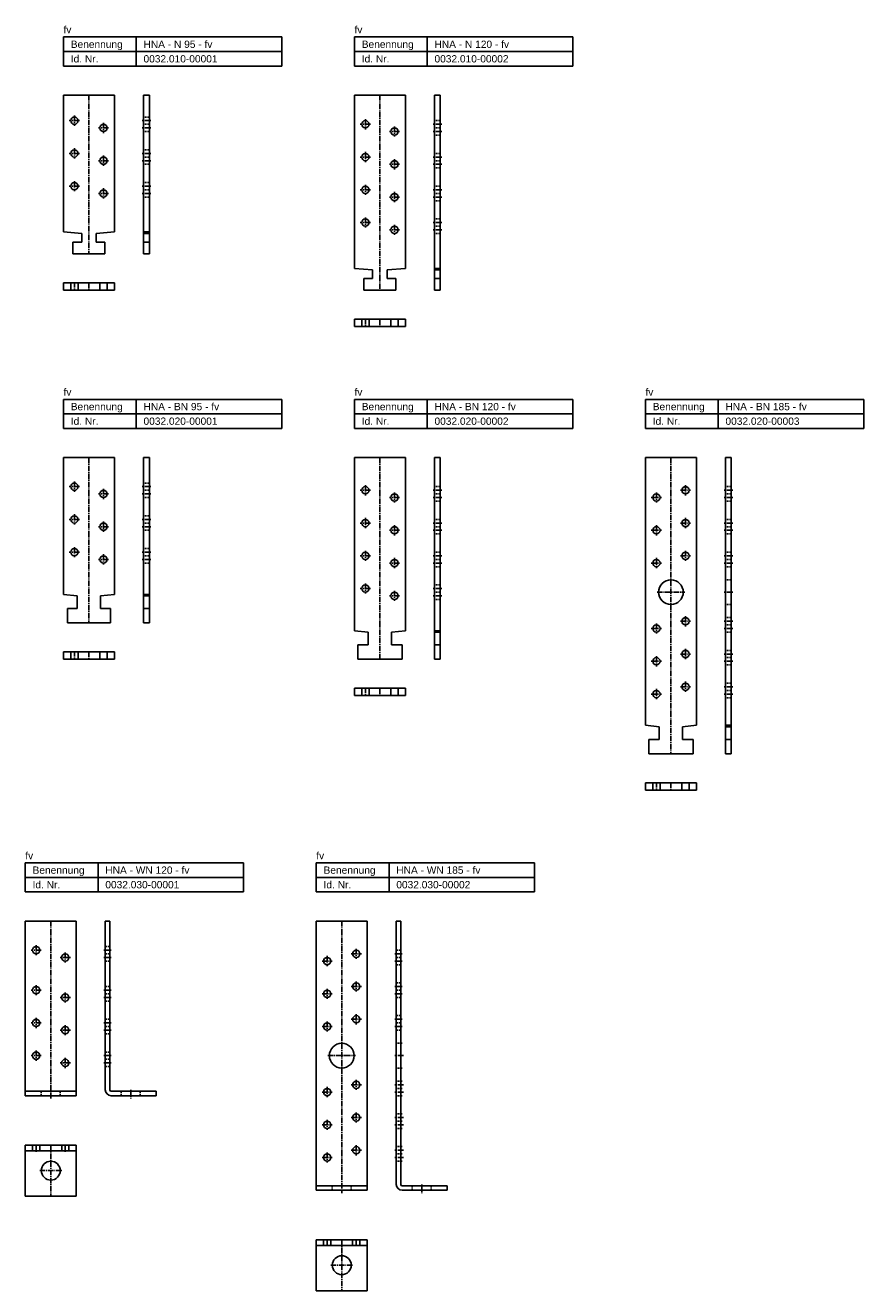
# Model space of a CAD drawing. Header units: millimetres. Extents: x 1066 to 1642, y 1705 to 2574.
import ezdxf

# ---------------------------------------------------------------- set-up
doc = ezdxf.new("R2010")
doc.units = ezdxf.units.MM
doc.header["$LTSCALE"] = 5
doc.linetypes.add('MITTE2', pattern=[1.125, 0.75, -0.125, 0.125, -0.125])
doc.linetypes.add('VERDECKT', pattern=[0.375, 0.25, -0.125])
doc.layers.add('HALFEN', color=2, linetype='CONTINUOUS')
doc.styles.add('ARIAL50', font='ARIAL.TTF', dxfattribs={"height": 5})

msp = doc.modelspace()

# ---------------------------------------------------------------- linework, layer by layer
at = {"layer": 'HALFEN'}
for p, q in [((1092.25, 2566.25), (1242.25, 2566.25)), ((1092.25, 2546.25), (1092.25, 2566.25)), ((1142.25, 2546.25), (1142.25, 2566.25)), ((1242.25, 2546.25), (1242.25, 2566.25)), ((1292.25, 2566.25), (1442.25, 2566.25)), ((1292.25, 2546.25), (1292.25, 2566.25)), ((1342.25, 2546.25), (1342.25, 2566.25)), ((1442.25, 2546.25), (1442.25, 2566.25)), ((1092.25, 2556.25), (1242.25, 2556.25)), ((1292.25, 2556.25), (1442.25, 2556.25)), ((1092.25, 2546.25), (1242.25, 2546.25)), ((1292.25, 2546.25), (1442.25, 2546.25)), ((1092.25, 2526.25), (1127.25, 2526.25)), ((1092.25, 2526.25), (1092.25, 2432.25)), ((1127.25, 2526.25), (1127.25, 2432.25)), ((1147.25, 2526.25), (1147.25, 2417.25)), ((1147.25, 2526.25), (1151.25, 2526.25)), ((1151.25, 2526.25), (1151.25, 2417.25)), ((1292.25, 2526.25), (1292.25, 2407.25)), ((1292.25, 2526.25), (1327.25, 2526.25)), ((1327.25, 2526.25), (1327.25, 2407.25)), ((1347.25, 2526.25), (1347.25, 2392.25)), ((1347.25, 2526.25), (1351.25, 2526.25)), ((1351.25, 2526.25), (1351.25, 2392.25)), ((1092.25, 2432.25), (1104.75, 2431.25)), ((1104.75, 2425.25), (1104.75, 2431.25)), ((1127.25, 2432.25), (1114.75, 2431.25)), ((1114.75, 2431.25), (1114.75, 2425.25)), ((1147.25, 2432.25), (1151.25, 2432.25)), ((1147.25, 2431.25), (1151.25, 2431.25)), ((1098.75, 2417.25), (1098.75, 2425.25)), ((1098.75, 2425.25), (1104.75, 2425.25)), ((1114.75, 2425.25), (1120.75, 2425.25)), ((1120.75, 2425.25), (1120.75, 2417.25)), ((1147.25, 2425.25), (1151.25, 2425.25)), ((1120.75, 2417.25), (1098.75, 2417.25)), ((1147.25, 2417.25), (1151.25, 2417.25)), ((1292.25, 2407.25), (1304.75, 2406.25)), ((1298.75, 2400.25), (1304.75, 2400.25)), ((1298.75, 2392.25), (1298.75, 2400.25)), ((1304.75, 2400.25), (1304.75, 2406.25)), ((1327.25, 2407.25), (1314.75, 2406.25)), ((1314.75, 2406.25), (1314.75, 2400.25)), ((1314.75, 2400.25), (1320.75, 2400.25)), ((1320.75, 2400.25), (1320.75, 2392.25)), ((1347.25, 2407.25), (1351.25, 2407.25)), ((1347.25, 2406.25), (1351.25, 2406.25)), ((1347.25, 2400.25), (1351.25, 2400.25)), ((1092.25, 2397.25), (1092.25, 2392.25)), ((1092.25, 2397.25), (1127.25, 2397.25)), ((1092.25, 2392.25), (1127.25, 2392.25)), ((1097.25, 2392.25), (1097.25, 2397.25)), ((1102.25, 2392.25), (1102.25, 2397.25)), ((1117.25, 2392.25), (1117.25, 2397.25)), ((1122.25, 2392.25), (1122.25, 2397.25)), ((1127.25, 2397.25), (1127.25, 2392.25)), ((1320.75, 2392.25), (1298.75, 2392.25)), ((1347.25, 2392.25), (1351.25, 2392.25)), ((1292.25, 2372.25), (1327.25, 2372.25)), ((1292.25, 2372.25), (1292.25, 2367.25)), ((1292.25, 2367.25), (1327.25, 2367.25)), ((1297.25, 2367.25), (1297.25, 2372.25)), ((1302.25, 2367.25), (1302.25, 2372.25)), ((1317.25, 2367.25), (1317.25, 2372.25)), ((1322.25, 2367.25), (1322.25, 2372.25)), ((1327.25, 2372.25), (1327.25, 2367.25)), ((1092.25, 2317.25), (1242.25, 2317.25)), ((1092.25, 2297.25), (1092.25, 2317.25)), ((1142.25, 2297.25), (1142.25, 2317.25)), ((1242.25, 2297.25), (1242.25, 2317.25)), ((1292.25, 2317.25), (1442.25, 2317.25)), ((1292.25, 2297.25), (1292.25, 2317.25)), ((1342.25, 2297.25), (1342.25, 2317.25)), ((1442.25, 2297.25), (1442.25, 2317.25)), ((1492.25, 2317.25), (1642.25, 2317.25)), ((1492.25, 2297.25), (1492.25, 2317.25)), ((1542.25, 2297.25), (1542.25, 2317.25)), ((1642.25, 2297.25), (1642.25, 2317.25)), ((1092.25, 2307.25), (1242.25, 2307.25)), ((1292.25, 2307.25), (1442.25, 2307.25)), ((1492.25, 2307.25), (1642.25, 2307.25)), ((1092.25, 2297.25), (1242.25, 2297.25)), ((1292.25, 2297.25), (1442.25, 2297.25)), ((1492.25, 2297.25), (1642.25, 2297.25)), ((1092.25, 2277.25), (1092.25, 2183.25)), ((1092.25, 2277.25), (1127.25, 2277.25)), ((1127.25, 2277.25), (1127.25, 2183.25)), ((1147.25, 2277.25), (1147.25, 2163.75)), ((1147.25, 2277.25), (1151.25, 2277.25)), ((1151.25, 2277.25), (1151.25, 2163.75)), ((1292.25, 2277.25), (1292.25, 2158.25)), ((1292.25, 2277.25), (1327.25, 2277.25)), ((1327.25, 2277.25), (1327.25, 2158.25)), ((1347.25, 2277.25), (1347.25, 2138.75)), ((1347.25, 2277.25), (1351.25, 2277.25)), ((1351.25, 2277.25), (1351.25, 2138.75)), ((1492.25, 2277.25), (1492.25, 2093.25)), ((1492.25, 2277.25), (1527.25, 2277.25)), ((1527.25, 2277.25), (1527.25, 2093.25)), ((1547.25, 2277.25), (1547.25, 2073.75)), ((1547.25, 2277.25), (1551.25, 2277.25)), ((1551.25, 2277.25), (1551.25, 2073.75)), ((1092.25, 2183.25), (1101.75, 2182.25)), ((1127.25, 2183.25), (1117.75, 2182.25)), ((1147.25, 2183.25), (1151.25, 2183.25)), ((1101.75, 2182.25), (1101.75, 2173.5)), ((1117.75, 2182.25), (1117.75, 2173.5)), ((1147.25, 2182.25), (1151.25, 2182.25)), ((1095, 2173.5), (1095, 2163.75)), ((1101.75, 2173.5), (1095, 2173.5)), ((1117.75, 2173.5), (1124.5, 2173.5)), ((1124.5, 2173.5), (1124.5, 2163.75)), ((1147.25, 2173.5), (1151.25, 2173.5)), ((1095, 2163.75), (1124.5, 2163.75)), ((1147.25, 2163.75), (1151.25, 2163.75)), ((1292.25, 2158.25), (1301.75, 2157.25)), ((1301.75, 2157.25), (1301.75, 2148.5)), ((1327.25, 2158.25), (1317.75, 2157.25)), ((1317.75, 2157.25), (1317.75, 2148.5)), ((1347.25, 2158.25), (1351.25, 2158.25)), ((1347.25, 2157.25), (1351.25, 2157.25)), ((1294.5, 2148.5), (1294.5, 2138.75)), ((1301.75, 2148.5), (1294.5, 2148.5)), ((1317.75, 2148.5), (1325, 2148.5)), ((1325, 2148.5), (1325, 2138.75)), ((1347.25, 2148.5), (1351.25, 2148.5)), ((1092.25, 2143.75), (1092.25, 2138.75)), ((1092.25, 2143.75), (1127.25, 2143.75)), ((1097.25, 2138.75), (1097.25, 2143.75)), ((1102.25, 2138.75), (1102.25, 2143.75)), ((1117.25, 2138.75), (1117.25, 2143.75)), ((1122.25, 2138.75), (1122.25, 2143.75)), ((1127.25, 2143.75), (1127.25, 2138.75)), ((1092.25, 2138.75), (1127.25, 2138.75)), ((1294.5, 2138.75), (1325, 2138.75)), ((1347.25, 2138.75), (1351.25, 2138.75)), ((1292.25, 2118.75), (1327.25, 2118.75)), ((1292.25, 2118.75), (1292.25, 2113.75)), ((1292.25, 2113.75), (1327.25, 2113.75)), ((1297.25, 2113.75), (1297.25, 2118.75)), ((1302.25, 2113.75), (1302.25, 2118.75)), ((1317.25, 2113.75), (1317.25, 2118.75)), ((1322.25, 2113.75), (1322.25, 2118.75)), ((1327.25, 2118.75), (1327.25, 2113.75)), ((1492.25, 2093.25), (1501.75, 2092.25)), ((1501.75, 2092.25), (1501.75, 2083.5)), ((1527.25, 2093.25), (1517.75, 2092.25)), ((1517.75, 2092.25), (1517.75, 2083.5)), ((1547.25, 2093.25), (1551.25, 2093.25)), ((1547.25, 2092.25), (1551.25, 2092.25)), ((1494.5, 2083.5), (1494.5, 2073.75)), ((1501.75, 2083.5), (1494.5, 2083.5)), ((1517.75, 2083.5), (1525, 2083.5)), ((1525, 2083.5), (1525, 2073.75)), ((1547.25, 2083.5), (1551.25, 2083.5)), ((1494.5, 2073.75), (1525, 2073.75)), ((1547.25, 2073.75), (1551.25, 2073.75)), ((1492.25, 2053.75), (1527.25, 2053.75)), ((1492.25, 2053.75), (1492.25, 2048.75)), ((1497.25, 2048.75), (1497.25, 2053.75)), ((1502.25, 2048.75), (1502.25, 2053.75)), ((1517.25, 2048.75), (1517.25, 2053.75)), ((1522.25, 2048.75), (1522.25, 2053.75)), ((1527.25, 2053.75), (1527.25, 2048.75)), ((1492.25, 2048.75), (1527.25, 2048.75)), ((1066, 1998.75), (1216, 1998.75)), ((1066, 1978.75), (1066, 1998.75)), ((1116, 1978.75), (1116, 1998.75)), ((1216, 1978.75), (1216, 1998.75)), ((1266, 1998.75), (1416, 1998.75)), ((1266, 1978.75), (1266, 1998.75)), ((1316, 1978.75), (1316, 1998.75)), ((1416, 1978.75), (1416, 1998.75)), ((1066, 1988.75), (1216, 1988.75)), ((1266, 1988.75), (1416, 1988.75)), ((1066, 1978.75), (1216, 1978.75)), ((1266, 1978.75), (1416, 1978.75)), ((1066, 1958.75), (1066, 1838.75)), ((1066, 1958.75), (1101, 1958.75)), ((1101, 1958.75), (1101, 1838.75)), ((1121, 1958.75), (1121, 1842.75)), ((1121, 1958.75), (1124, 1958.75)), ((1124, 1958.75), (1124, 1842.75)), ((1266, 1958.75), (1301, 1958.75)), ((1266, 1958.75), (1266, 1773.75)), ((1301, 1958.75), (1301, 1773.75)), ((1321, 1958.75), (1321, 1777.75)), ((1321, 1958.75), (1324, 1958.75)), ((1324, 1958.75), (1324, 1777.75)), ((1066, 1841.75), (1101, 1841.75)), ((1066, 1838.75), (1101, 1838.75)), ((1125, 1841.75), (1156, 1841.75)), ((1125, 1838.75), (1156, 1838.75)), ((1156, 1841.75), (1156, 1838.75)), ((1066, 1804.75), (1101, 1804.75)), ((1066, 1804.75), (1066, 1769.75)), ((1066, 1800.75), (1101, 1800.75)), ((1071, 1800.75), (1071, 1804.75)), ((1076, 1800.75), (1076, 1804.75)), ((1091, 1800.75), (1091, 1804.75)), ((1096, 1800.75), (1096, 1804.75)), ((1101, 1804.75), (1101, 1769.75)), ((1266, 1776.75), (1301, 1776.75)), ((1325, 1776.75), (1356, 1776.75)), ((1356, 1776.75), (1356, 1773.75)), ((1066, 1769.75), (1101, 1769.75)), ((1266, 1773.75), (1301, 1773.75)), ((1325, 1773.75), (1356, 1773.75)), ((1266, 1739.75), (1301, 1739.75)), ((1266, 1739.75), (1266, 1704.75)), ((1271, 1735.75), (1271, 1739.75)), ((1276, 1735.75), (1276, 1739.75)), ((1291, 1735.75), (1291, 1739.75)), ((1296, 1735.75), (1296, 1739.75)), ((1301, 1739.75), (1301, 1704.75)), ((1266, 1735.75), (1301, 1735.75)), ((1266, 1704.75), (1301, 1704.75))]:
    msp.add_line(p, q, dxfattribs=at)
at = {"layer": 'HALFEN', "color": 1, "linetype": 'MITTE2'}
for p, q in [((1109.75, 2526.25), (1109.75, 2417.25)), ((1309.75, 2526.25), (1309.75, 2392.25)), ((1103.25, 2508.75), (1096.25, 2508.75)), ((1099.75, 2512.25), (1099.75, 2505.25)), ((1119.75, 2507.25), (1119.75, 2500.25)), ((1152.25, 2508.75), (1146.25, 2508.75)), ((1303.25, 2506.25), (1296.25, 2506.25)), ((1299.75, 2509.75), (1299.75, 2502.75)), ((1319.75, 2504.75), (1319.75, 2497.75)), ((1352.25, 2506.25), (1346.25, 2506.25)), ((1123.25, 2503.75), (1116.25, 2503.75)), ((1152.25, 2503.75), (1146.25, 2503.75)), ((1323.25, 2501.25), (1316.25, 2501.25)), ((1352.25, 2501.25), (1346.25, 2501.25)), ((1099.75, 2489.75), (1099.75, 2482.75)), ((1299.75, 2487.25), (1299.75, 2480.25)), ((1103.25, 2486.25), (1096.25, 2486.25)), ((1123.25, 2481.25), (1116.25, 2481.25)), ((1119.75, 2484.75), (1119.75, 2477.75)), ((1152.25, 2486.25), (1146.25, 2486.25)), ((1152.25, 2481.25), (1146.25, 2481.25)), ((1303.25, 2483.75), (1296.25, 2483.75)), ((1323.25, 2478.75), (1316.25, 2478.75)), ((1319.75, 2482.25), (1319.75, 2475.25)), ((1352.25, 2483.75), (1346.25, 2483.75)), ((1352.25, 2478.75), (1346.25, 2478.75)), ((1103.25, 2463.75), (1096.25, 2463.75)), ((1099.75, 2467.25), (1099.75, 2460.25)), ((1119.75, 2462.25), (1119.75, 2455.25)), ((1152.25, 2463.75), (1146.25, 2463.75)), ((1303.25, 2461.25), (1296.25, 2461.25)), ((1299.75, 2464.75), (1299.75, 2457.75)), ((1352.25, 2461.25), (1346.25, 2461.25)), ((1123.25, 2458.75), (1116.25, 2458.75)), ((1152.25, 2458.75), (1146.25, 2458.75)), ((1323.25, 2456.25), (1316.25, 2456.25)), ((1319.75, 2459.75), (1319.75, 2452.75)), ((1352.25, 2456.25), (1346.25, 2456.25)), ((1303.25, 2438.75), (1296.25, 2438.75)), ((1299.75, 2442.25), (1299.75, 2435.25)), ((1319.75, 2437.25), (1319.75, 2430.25)), ((1352.25, 2438.75), (1346.25, 2438.75)), ((1323.25, 2433.75), (1316.25, 2433.75)), ((1352.25, 2433.75), (1346.25, 2433.75)), ((1099.75, 2397.75), (1099.75, 2391.75)), ((1109.75, 2397.25), (1109.75, 2392.25)), ((1299.75, 2372.75), (1299.75, 2366.75)), ((1309.75, 2372.25), (1309.75, 2367.25)), ((1109.75, 2277.25), (1109.75, 2163.75)), ((1309.75, 2277.25), (1309.75, 2138.75)), ((1509.75, 2277.25), (1509.75, 2073.75)), ((1099.75, 2260.75), (1099.75, 2253.75)), ((1103.25, 2257.25), (1096.25, 2257.25)), ((1123.25, 2252.25), (1116.25, 2252.25)), ((1119.75, 2255.75), (1119.75, 2248.75)), ((1152.25, 2257.25), (1146.25, 2257.25)), ((1152.25, 2252.25), (1146.25, 2252.25)), ((1303.25, 2254.75), (1296.25, 2254.75)), ((1299.75, 2258.25), (1299.75, 2251.25)), ((1319.75, 2253.25), (1319.75, 2246.25)), ((1352.25, 2254.75), (1346.25, 2254.75)), ((1499.75, 2253.25), (1499.75, 2246.25)), ((1516.25, 2254.75), (1523.25, 2254.75)), ((1519.75, 2258.25), (1519.75, 2251.25)), ((1552.25, 2254.75), (1546.25, 2254.75)), ((1323.25, 2249.75), (1316.25, 2249.75)), ((1352.25, 2249.75), (1346.25, 2249.75)), ((1496.25, 2249.75), (1503.25, 2249.75)), ((1552.25, 2249.75), (1546.25, 2249.75)), ((1103.25, 2234.75), (1096.25, 2234.75)), ((1099.75, 2238.25), (1099.75, 2231.25)), ((1152.25, 2234.75), (1146.25, 2234.75)), ((1299.75, 2235.75), (1299.75, 2228.75)), ((1519.75, 2235.75), (1519.75, 2228.75)), ((1123.25, 2229.75), (1116.25, 2229.75)), ((1119.75, 2233.25), (1119.75, 2226.25)), ((1152.25, 2229.75), (1146.25, 2229.75)), ((1303.25, 2232.25), (1296.25, 2232.25)), ((1323.25, 2227.25), (1316.25, 2227.25)), ((1319.75, 2230.75), (1319.75, 2223.75)), ((1352.25, 2232.25), (1346.25, 2232.25)), ((1352.25, 2227.25), (1346.25, 2227.25)), ((1496.25, 2227.25), (1503.25, 2227.25)), ((1499.75, 2230.75), (1499.75, 2223.75)), ((1516.25, 2232.25), (1523.25, 2232.25)), ((1552.25, 2232.25), (1546.25, 2232.25)), ((1552.25, 2227.25), (1546.25, 2227.25)), ((1103.25, 2212.25), (1096.25, 2212.25)), ((1099.75, 2215.75), (1099.75, 2208.75)), ((1119.75, 2210.75), (1119.75, 2203.75)), ((1152.25, 2212.25), (1146.25, 2212.25)), ((1303.25, 2209.75), (1296.25, 2209.75)), ((1299.75, 2213.25), (1299.75, 2206.25)), ((1352.25, 2209.75), (1346.25, 2209.75)), ((1516.25, 2209.75), (1523.25, 2209.75)), ((1519.75, 2213.25), (1519.75, 2206.25)), ((1552.25, 2209.75), (1546.25, 2209.75)), ((1123.25, 2207.25), (1116.25, 2207.25)), ((1152.25, 2207.25), (1146.25, 2207.25)), ((1323.25, 2204.75), (1316.25, 2204.75)), ((1319.75, 2208.25), (1319.75, 2201.25)), ((1352.25, 2204.75), (1346.25, 2204.75)), ((1496.25, 2204.75), (1503.25, 2204.75)), ((1499.75, 2208.25), (1499.75, 2201.25)), ((1552.25, 2204.75), (1546.25, 2204.75)), ((1303.25, 2187.25), (1296.25, 2187.25)), ((1299.75, 2190.75), (1299.75, 2183.75)), ((1319.75, 2185.75), (1319.75, 2178.75)), ((1352.25, 2187.25), (1346.25, 2187.25)), ((1500.25, 2184.75), (1519.25, 2184.75)), ((1552.25, 2184.75), (1546.25, 2184.75)), ((1323.25, 2182.25), (1316.25, 2182.25)), ((1352.25, 2182.25), (1346.25, 2182.25)), ((1519.75, 2168.25), (1519.75, 2161.25)), ((1496.25, 2159.75), (1503.25, 2159.75)), ((1499.75, 2163.25), (1499.75, 2156.25)), ((1516.25, 2164.75), (1523.25, 2164.75)), ((1552.25, 2164.75), (1546.25, 2164.75)), ((1552.25, 2159.75), (1546.25, 2159.75)), ((1099.75, 2144.25), (1099.75, 2138.25)), ((1109.75, 2143.75), (1109.75, 2138.75)), ((1499.75, 2140.75), (1499.75, 2133.75)), ((1516.25, 2142.25), (1523.25, 2142.25)), ((1519.75, 2145.75), (1519.75, 2138.75)), ((1552.25, 2142.25), (1546.25, 2142.25)), ((1496.25, 2137.25), (1503.25, 2137.25)), ((1552.25, 2137.25), (1546.25, 2137.25)), ((1519.75, 2123.25), (1519.75, 2116.25)), ((1299.75, 2119.25), (1299.75, 2113.25)), ((1309.75, 2118.75), (1309.75, 2113.75)), ((1496.25, 2114.75), (1503.25, 2114.75)), ((1499.75, 2118.25), (1499.75, 2111.25)), ((1516.25, 2119.75), (1523.25, 2119.75)), ((1552.25, 2119.75), (1546.25, 2119.75)), ((1552.25, 2114.75), (1546.25, 2114.75)), ((1499.75, 2054.25), (1499.75, 2048.25)), ((1509.75, 2053.75), (1509.75, 2048.75)), ((1083.5, 1958.75), (1083.5, 1836.75)), ((1283.5, 1958.75), (1283.5, 1771.75)), ((1073.5, 1942.25), (1073.5, 1935.25)), ((1293.5, 1939.75), (1293.5, 1932.75)), ((1077, 1938.75), (1070, 1938.75)), ((1097, 1933.75), (1090, 1933.75)), ((1093.5, 1937.25), (1093.5, 1930.25)), ((1125, 1938.75), (1120, 1938.75)), ((1125, 1933.75), (1120, 1933.75)), ((1270, 1931.25), (1277, 1931.25)), ((1273.5, 1934.75), (1273.5, 1927.75)), ((1290, 1936.25), (1297, 1936.25)), ((1325, 1936.25), (1320, 1936.25)), ((1325, 1931.25), (1320, 1931.25)), ((1073.5, 1914.75), (1073.5, 1907.75)), ((1290, 1913.75), (1297, 1913.75)), ((1293.5, 1917.25), (1293.5, 1910.25)), ((1325, 1913.75), (1320, 1913.75)), ((1077, 1911.25), (1070, 1911.25)), ((1097, 1906.25), (1090, 1906.25)), ((1093.5, 1909.75), (1093.5, 1902.75)), ((1125, 1911.25), (1120, 1911.25)), ((1125, 1906.25), (1120, 1906.25)), ((1270, 1908.75), (1277, 1908.75)), ((1273.5, 1912.25), (1273.5, 1905.25)), ((1325, 1908.75), (1320, 1908.75)), ((1077, 1888.75), (1070, 1888.75)), ((1073.5, 1892.25), (1073.5, 1885.25)), ((1093.5, 1887.25), (1093.5, 1880.25)), ((1125, 1888.75), (1120, 1888.75)), ((1273.5, 1889.75), (1273.5, 1882.75)), ((1290, 1891.25), (1297, 1891.25)), ((1293.5, 1894.75), (1293.5, 1887.75)), ((1325, 1891.25), (1320, 1891.25)), ((1097, 1883.75), (1090, 1883.75)), ((1125, 1883.75), (1120, 1883.75)), ((1270, 1886.25), (1277, 1886.25)), ((1325, 1886.25), (1320, 1886.25)), ((1073.5, 1869.75), (1073.5, 1862.75)), ((1077, 1866.25), (1070, 1866.25)), ((1097, 1861.25), (1090, 1861.25)), ((1093.5, 1864.75), (1093.5, 1857.75)), ((1125, 1866.25), (1120, 1866.25)), ((1125, 1861.25), (1120, 1861.25)), ((1274, 1866.25), (1293, 1866.25)), ((1326, 1866.25), (1320, 1866.25)), ((1273.5, 1844.75), (1273.5, 1837.75)), ((1290, 1846.25), (1297, 1846.25)), ((1293.5, 1849.75), (1293.5, 1842.75)), ((1326, 1846.25), (1320, 1846.25)), ((1138.5, 1842.75), (1138.5, 1836.75)), ((1270, 1841.25), (1277, 1841.25)), ((1326, 1841.25), (1320, 1841.25)), ((1293.5, 1827.25), (1293.5, 1820.25)), ((1270, 1818.75), (1277, 1818.75)), ((1273.5, 1822.25), (1273.5, 1815.25)), ((1290, 1823.75), (1297, 1823.75)), ((1326, 1823.75), (1320, 1823.75)), ((1326, 1818.75), (1320, 1818.75)), ((1073.5, 1805.25), (1073.5, 1800.25)), ((1083.5, 1804.75), (1083.5, 1800.75)), ((1083.5, 1804.75), (1083.5, 1769.75)), ((1093.5, 1805.25), (1093.5, 1800.25)), ((1290, 1801.25), (1297, 1801.25)), ((1293.5, 1804.75), (1293.5, 1797.75)), ((1326, 1801.25), (1320, 1801.25)), ((1270, 1796.25), (1277, 1796.25)), ((1273.5, 1799.75), (1273.5, 1792.75)), ((1326, 1796.25), (1320, 1796.25)), ((1091, 1787.25), (1076, 1787.25)), ((1338.5, 1777.75), (1338.5, 1771.75)), ((1273.5, 1740.25), (1273.5, 1735.25)), ((1283.5, 1739.75), (1283.5, 1704.75)), ((1283.5, 1739.75), (1283.5, 1735.75)), ((1293.5, 1740.25), (1293.5, 1735.25)), ((1291, 1722.25), (1276, 1722.25))]:
    msp.add_line(p, q, dxfattribs=at)
at = {"layer": 'HALFEN', "color": 1, "linetype": 'VERDECKT'}
for p, q in [((1151.25, 2511.25), (1147.25, 2511.25)), ((1151.25, 2506.25), (1147.25, 2506.25)), ((1351.25, 2508.75), (1347.25, 2508.75)), ((1151.25, 2501.25), (1147.25, 2501.25)), ((1351.25, 2503.75), (1347.25, 2503.75)), ((1351.25, 2498.75), (1347.25, 2498.75)), ((1151.25, 2488.75), (1147.25, 2488.75)), ((1151.25, 2483.75), (1147.25, 2483.75)), ((1151.25, 2478.75), (1147.25, 2478.75)), ((1351.25, 2486.25), (1347.25, 2486.25)), ((1351.25, 2481.25), (1347.25, 2481.25)), ((1351.25, 2476.25), (1347.25, 2476.25)), ((1151.25, 2466.25), (1147.25, 2466.25)), ((1151.25, 2461.25), (1147.25, 2461.25)), ((1351.25, 2463.75), (1347.25, 2463.75)), ((1151.25, 2456.25), (1147.25, 2456.25)), ((1351.25, 2458.75), (1347.25, 2458.75)), ((1351.25, 2453.75), (1347.25, 2453.75)), ((1351.25, 2441.25), (1347.25, 2441.25)), ((1351.25, 2436.25), (1347.25, 2436.25)), ((1351.25, 2431.25), (1347.25, 2431.25)), ((1151.25, 2259.75), (1147.25, 2259.75)), ((1151.25, 2254.75), (1147.25, 2254.75)), ((1351.25, 2257.25), (1347.25, 2257.25)), ((1351.25, 2252.25), (1347.25, 2252.25)), ((1551.25, 2257.25), (1547.25, 2257.25)), ((1551.25, 2252.25), (1547.25, 2252.25)), ((1151.25, 2249.75), (1147.25, 2249.75)), ((1351.25, 2247.25), (1347.25, 2247.25)), ((1551.25, 2247.25), (1547.25, 2247.25)), ((1151.25, 2237.25), (1147.25, 2237.25)), ((1351.25, 2234.75), (1347.25, 2234.75)), ((1551.25, 2234.75), (1547.25, 2234.75)), ((1151.25, 2232.25), (1147.25, 2232.25)), ((1151.25, 2227.25), (1147.25, 2227.25)), ((1351.25, 2229.75), (1347.25, 2229.75)), ((1551.25, 2229.75), (1547.25, 2229.75)), ((1351.25, 2224.75), (1347.25, 2224.75)), ((1551.25, 2224.75), (1547.25, 2224.75)), ((1151.25, 2214.75), (1147.25, 2214.75)), ((1151.25, 2209.75), (1147.25, 2209.75)), ((1351.25, 2212.25), (1347.25, 2212.25)), ((1551.25, 2212.25), (1547.25, 2212.25)), ((1151.25, 2204.75), (1147.25, 2204.75)), ((1351.25, 2207.25), (1347.25, 2207.25)), ((1351.25, 2202.25), (1347.25, 2202.25)), ((1551.25, 2207.25), (1547.25, 2207.25)), ((1551.25, 2202.25), (1547.25, 2202.25)), ((1551.25, 2193.25), (1547.25, 2193.25)), ((1351.25, 2189.75), (1347.25, 2189.75)), ((1351.25, 2184.75), (1347.25, 2184.75)), ((1351.25, 2179.75), (1347.25, 2179.75)), ((1551.25, 2176.25), (1547.25, 2176.25)), ((1551.25, 2167.25), (1547.25, 2167.25)), ((1551.25, 2162.25), (1547.25, 2162.25)), ((1551.25, 2157.25), (1547.25, 2157.25)), ((1551.25, 2144.75), (1547.25, 2144.75)), ((1551.25, 2139.75), (1547.25, 2139.75)), ((1551.25, 2134.75), (1547.25, 2134.75)), ((1551.25, 2122.25), (1547.25, 2122.25)), ((1551.25, 2117.25), (1547.25, 2117.25)), ((1551.25, 2112.25), (1547.25, 2112.25)), ((1124, 1941.25), (1121, 1941.25)), ((1124, 1936.25), (1121, 1936.25)), ((1124, 1931.25), (1121, 1931.25)), ((1324, 1938.75), (1321, 1938.75)), ((1324, 1933.75), (1321, 1933.75)), ((1324, 1928.75), (1321, 1928.75)), ((1124, 1913.75), (1121, 1913.75)), ((1324, 1916.25), (1321, 1916.25)), ((1124, 1908.75), (1121, 1908.75)), ((1324, 1911.25), (1321, 1911.25)), ((1324, 1906.25), (1321, 1906.25)), ((1124, 1903.75), (1121, 1903.75)), ((1124, 1891.25), (1121, 1891.25)), ((1324, 1893.75), (1321, 1893.75)), ((1324, 1888.75), (1321, 1888.75)), ((1124, 1886.25), (1121, 1886.25)), ((1124, 1881.25), (1121, 1881.25)), ((1324, 1883.75), (1321, 1883.75)), ((1325, 1874.75), (1321, 1874.75)), ((1124, 1868.75), (1121, 1868.75)), ((1124, 1863.75), (1121, 1863.75)), ((1124, 1858.75), (1121, 1858.75)), ((1325, 1857.75), (1321, 1857.75)), ((1325, 1848.75), (1321, 1848.75)), ((1325, 1843.75), (1321, 1843.75)), ((1077, 1838.75), (1077, 1841.75)), ((1090, 1838.75), (1090, 1841.75)), ((1132, 1838.75), (1132, 1841.75)), ((1145, 1838.75), (1145, 1841.75)), ((1325, 1838.75), (1321, 1838.75)), ((1325, 1826.25), (1321, 1826.25)), ((1325, 1821.25), (1321, 1821.25)), ((1325, 1816.25), (1321, 1816.25)), ((1325, 1803.75), (1321, 1803.75)), ((1325, 1798.75), (1321, 1798.75)), ((1325, 1793.75), (1321, 1793.75)), ((1277, 1773.75), (1277, 1776.75)), ((1290, 1773.75), (1290, 1776.75)), ((1332, 1773.75), (1332, 1776.75)), ((1345, 1773.75), (1345, 1776.75))]:
    msp.add_line(p, q, dxfattribs=at)
at = {"layer": 'HALFEN'}
for centre, radius in [((1099.75, 2508.75), 2.5), ((1119.75, 2503.75), 2.5), ((1299.75, 2506.25), 2.5), ((1319.75, 2501.25), 2.5), ((1099.75, 2486.25), 2.5), ((1119.75, 2481.25), 2.5), ((1299.75, 2483.75), 2.5), ((1319.75, 2478.75), 2.5), ((1099.75, 2463.75), 2.5), ((1119.75, 2458.75), 2.5), ((1299.75, 2461.25), 2.5), ((1319.75, 2456.25), 2.5), ((1299.75, 2438.75), 2.5), ((1319.75, 2433.75), 2.5), ((1099.75, 2257.25), 2.5), ((1119.75, 2252.25), 2.5), ((1299.75, 2254.75), 2.5), ((1319.75, 2249.75), 2.5), ((1499.75, 2249.75), 2.5), ((1519.75, 2254.75), 2.5), ((1099.75, 2234.75), 2.5), ((1299.75, 2232.25), 2.5), ((1519.75, 2232.25), 2.5), ((1119.75, 2229.75), 2.5), ((1319.75, 2227.25), 2.5), ((1499.75, 2227.25), 2.5), ((1099.75, 2212.25), 2.5), ((1119.75, 2207.25), 2.5), ((1299.75, 2209.75), 2.5), ((1519.75, 2209.75), 2.5), ((1319.75, 2204.75), 2.5), ((1499.75, 2204.75), 2.5), ((1509.75, 2184.75), 8.5), ((1299.75, 2187.25), 2.5), ((1319.75, 2182.25), 2.5), ((1519.75, 2164.75), 2.5), ((1499.75, 2159.75), 2.5), ((1499.75, 2137.25), 2.5), ((1519.75, 2142.25), 2.5), ((1519.75, 2119.75), 2.5), ((1499.75, 2114.75), 2.5), ((1073.5, 1938.75), 2.5), ((1093.5, 1933.75), 2.5), ((1273.5, 1931.25), 2.5), ((1293.5, 1936.25), 2.5), ((1073.5, 1911.25), 2.5), ((1293.5, 1913.75), 2.5), ((1093.5, 1906.25), 2.5), ((1273.5, 1908.75), 2.5), ((1073.5, 1888.75), 2.5), ((1273.5, 1886.25), 2.5), ((1293.5, 1891.25), 2.5), ((1093.5, 1883.75), 2.5), ((1283.5, 1866.25), 8.5), ((1073.5, 1866.25), 2.5), ((1093.5, 1861.25), 2.5), ((1273.5, 1841.25), 2.5), ((1293.5, 1846.25), 2.5), ((1293.5, 1823.75), 2.5), ((1273.5, 1818.75), 2.5), ((1293.5, 1801.25), 2.5), ((1083.5, 1787.25), 6.5), ((1273.5, 1796.25), 2.5), ((1283.5, 1722.25), 6.5)]:
    msp.add_circle(centre, radius, dxfattribs=at)
for centre, radius in [((1125, 1842.75), 4), ((1125, 1842.75), 1), ((1325, 1777.75), 4), ((1325, 1777.75), 1)]:
    msp.add_arc(centre, radius, 180, 270, dxfattribs=at)

# ---------------------------------------------------------------- texts
at = {"layer": 'HALFEN', "style": 'ARIAL50'}
for s, p in [('fv', (1092.25, 2568.75)), ('fv', (1292.25, 2568.75)), ('Benennung', (1097.25, 2558.75)), ('HNA - N 95 - fv', (1147.25, 2558.75)), ('Benennung', (1297.25, 2558.75)), ('HNA - N 120 - fv', (1347.25, 2558.75)), ('Id. Nr.', (1097.25, 2548.75)), ('0032.010-00001', (1147.25, 2548.75)), ('Id. Nr.', (1297.25, 2548.75)), ('0032.010-00002', (1347.25, 2548.75)), ('fv', (1092.25, 2319.75)), ('fv', (1292.25, 2319.75)), ('fv', (1492.25, 2319.75)), ('Benennung', (1097.25, 2309.75)), ('HNA - BN 95 - fv', (1147.25, 2309.75)), ('Benennung', (1297.25, 2309.75)), ('HNA - BN 120 - fv', (1347.25, 2309.75)), ('Benennung', (1497.25, 2309.75)), ('HNA - BN 185 - fv', (1547.25, 2309.75)), ('Id. Nr.', (1097.25, 2299.75)), ('0032.020-00001', (1147.25, 2299.75)), ('Id. Nr.', (1297.25, 2299.75)), ('0032.020-00002', (1347.25, 2299.75)), ('Id. Nr.', (1497.25, 2299.75)), ('0032.020-00003', (1547.25, 2299.75)), ('fv', (1066, 2001.25)), ('fv', (1266, 2001.25)), ('Benennung', (1071, 1991.25)), ('HNA - WN 120 - fv', (1121, 1991.25)), ('Benennung', (1271, 1991.25)), ('HNA - WN 185 - fv', (1321, 1991.25)), ('Id. Nr.', (1071, 1981.25)), ('0032.030-00001', (1121, 1981.25)), ('Id. Nr.', (1271, 1981.25)), ('0032.030-00002', (1321, 1981.25))]:
    msp.add_text(s, height=5, dxfattribs=at).set_placement(p)

doc.saveas('drawing.dxf')
